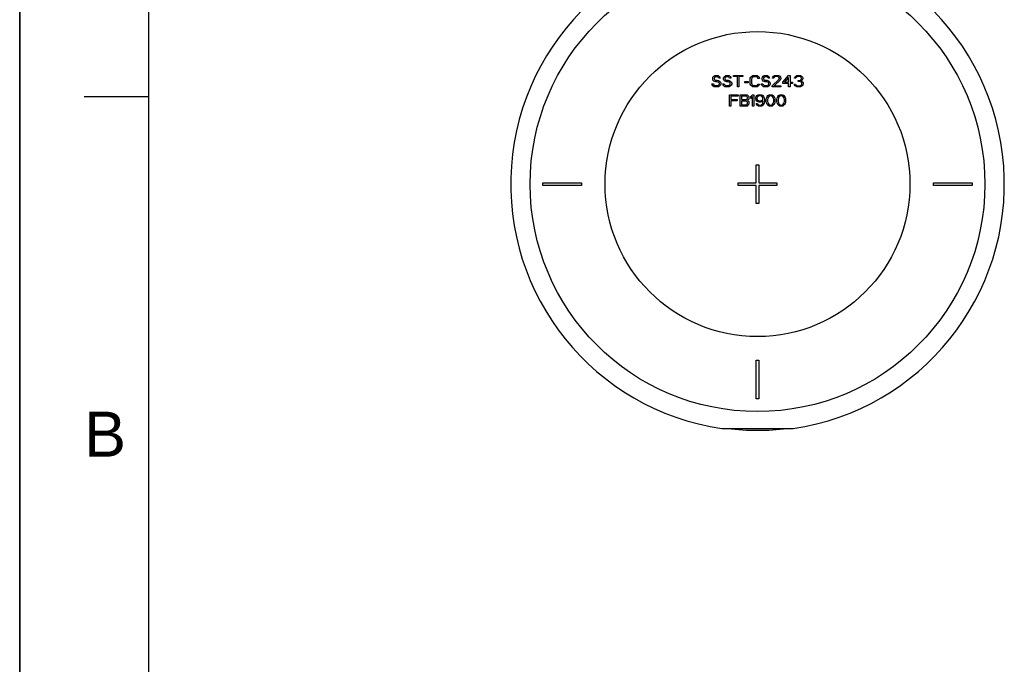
# Model space of a CAD drawing. Header units: millimetres. Extents: x 0 to 297, y 0 to 210.
# Tile 4 of 23: x 0 to 77, y 113 to 163. Entities that reach past the tile are written whole.
import ezdxf

# ---------------------------------------------------------------- set-up
doc = ezdxf.new("R2010")
doc.units = ezdxf.units.MM
doc.header["$LTSCALE"] = 16.335
doc.layers.get('0').update_dxf_attribs({"linetype": 'CONTINUOUS'})
doc.layers.add('AXES_REF', color=7, linetype='CONTINUOUS')
doc.styles.add('TEXTSTYLE_2', font='arial.ttf')

# ---------------------------------------------------------------- blocks, each defined once
blk = doc.blocks.new('MARGEA4_BL0', base_point=(148.514, 105.014))
at = {"color": 7, "linetype": 'Continuous'}
for p, q in [((0.014, 0.014), (0.014, 210.014)), ((0.014, 0.014), (0.014, 210.014)), ((0.014, 210.014), (0.014, 0.014)), ((10.014, 200.014), (10.014, 10.014)), ((5.014, 157.514), (10.014, 157.514))]:
    blk.add_line(p, q, dxfattribs=at)
at = {"color": 5, "linetype": 'Continuous', "style": 'TEXTSTYLE_2', "oblique": 0.00002}
blk.add_text('B', height=3.5, dxfattribs=at).set_placement((5.014, 129.514))

msp = doc.modelspace()

# ---------------------------------------------------------------- linework, layer by layer
at = {"color": 7, "linetype": 'Continuous'}
for p, q in [((0, 0), (0, 210)), ((53.913, 158.945), (53.932, 159.021)), ((53.913, 158.868), (53.913, 158.945)), ((53.932, 158.791), (53.913, 158.868)), ((53.932, 159.021), (54.007, 159.098)), ((54.007, 158.715), (53.932, 158.791)), ((54.007, 159.098), (54.082, 159.136)), ((54.082, 158.677), (54.007, 158.715)), ((54.044, 158.983), (54.026, 158.926)), ((54.026, 158.926), (54.026, 158.887)), ((54.026, 158.887), (54.044, 158.83)), ((54.101, 159.021), (54.044, 158.983)), ((54.044, 158.83), (54.101, 158.791)), ((54.082, 159.136), (54.157, 159.155)), ((54.157, 158.657), (54.082, 158.677)), ((54.157, 159.04), (54.101, 159.021)), ((54.101, 158.791), (54.157, 158.772)), ((54.157, 159.155), (54.251, 159.155)), ((54.269, 159.04), (54.157, 159.04)), ((54.157, 158.772), (54.269, 158.772)), ((54.269, 158.657), (54.157, 158.657)), ((54.251, 159.155), (54.344, 159.136)), ((54.326, 159.021), (54.269, 159.04)), ((54.269, 158.772), (54.363, 158.753)), ((54.344, 158.638), (54.269, 158.657)), ((54.363, 158.983), (54.326, 159.021)), ((54.344, 159.136), (54.419, 159.079)), ((54.401, 158.6), (54.344, 158.638)), ((54.382, 158.945), (54.363, 158.983)), ((54.363, 158.753), (54.438, 158.715)), ((54.494, 158.945), (54.382, 158.945)), ((54.438, 158.543), (54.401, 158.6)), ((54.419, 159.079), (54.476, 159.002)), ((54.438, 158.715), (54.513, 158.638)), ((54.476, 159.002), (54.494, 158.945)), ((54.513, 158.638), (54.551, 158.562)), ((54.757, 158.945), (54.776, 159.021)), ((54.757, 158.868), (54.757, 158.945)), ((54.776, 158.791), (54.757, 158.868)), ((54.776, 159.021), (54.851, 159.098)), ((54.851, 158.715), (54.776, 158.791)), ((54.851, 159.098), (54.926, 159.136)), ((54.926, 158.677), (54.851, 158.715)), ((54.888, 158.983), (54.869, 158.926)), ((54.869, 158.926), (54.869, 158.887)), ((54.869, 158.887), (54.888, 158.83)), ((54.944, 159.021), (54.888, 158.983)), ((54.888, 158.83), (54.944, 158.791)), ((54.926, 159.136), (55.001, 159.155)), ((55.001, 158.657), (54.926, 158.677)), ((55.001, 159.04), (54.944, 159.021)), ((54.944, 158.791), (55.001, 158.772)), ((55.001, 159.155), (55.094, 159.155)), ((55.113, 159.04), (55.001, 159.04)), ((55.001, 158.772), (55.113, 158.772)), ((55.113, 158.657), (55.001, 158.657)), ((55.094, 159.155), (55.188, 159.136)), ((55.169, 159.021), (55.113, 159.04)), ((55.113, 158.772), (55.207, 158.753)), ((55.188, 158.638), (55.113, 158.657)), ((55.207, 158.983), (55.169, 159.021)), ((55.188, 159.136), (55.263, 159.079)), ((55.244, 158.6), (55.188, 158.638)), ((55.226, 158.945), (55.207, 158.983)), ((55.207, 158.753), (55.282, 158.715)), ((55.338, 158.945), (55.226, 158.945)), ((55.282, 158.543), (55.244, 158.6)), ((55.263, 159.079), (55.319, 159.002)), ((55.282, 158.715), (55.357, 158.638)), ((55.319, 159.002), (55.338, 158.945)), ((55.357, 158.638), (55.394, 158.562)), ((55.544, 159.06), (55.544, 159.155)), ((55.544, 159.155), (56.257, 159.155)), ((55.844, 159.06), (55.544, 159.06)), ((55.844, 158.255), (55.844, 159.06)), ((55.957, 159.06), (55.957, 158.255)), ((56.257, 159.06), (55.957, 159.06)), ((56.257, 159.155), (56.257, 159.06)), ((56.407, 158.581), (56.407, 158.677)), ((56.407, 158.677), (56.669, 158.677)), ((56.669, 158.581), (56.407, 158.581)), ((56.669, 158.677), (56.669, 158.581)), ((56.819, 158.849), (56.838, 158.945)), ((56.819, 158.562), (56.819, 158.849)), ((56.838, 158.945), (56.876, 159.021)), ((56.876, 159.021), (56.951, 159.098)), ((56.951, 158.926), (56.932, 158.849)), ((56.932, 158.849), (56.932, 158.562)), ((56.951, 159.098), (57.026, 159.136)), ((56.988, 158.983), (56.951, 158.926)), ((57.044, 159.021), (56.988, 158.983)), ((57.026, 159.136), (57.119, 159.155)), ((57.119, 159.04), (57.044, 159.021)), ((57.119, 159.155), (57.288, 159.155)), ((57.288, 159.04), (57.119, 159.04)), ((57.288, 159.155), (57.382, 159.136)), ((57.363, 159.021), (57.288, 159.04)), ((57.419, 158.983), (57.363, 159.021)), ((57.382, 159.136), (57.457, 159.098)), ((57.438, 158.926), (57.419, 158.983)), ((57.551, 158.926), (57.438, 158.926)), ((57.457, 159.098), (57.532, 159.021)), ((57.532, 159.021), (57.551, 158.926)), ((57.757, 158.945), (57.776, 159.021)), ((57.757, 158.868), (57.757, 158.945)), ((57.776, 158.791), (57.757, 158.868)), ((57.776, 159.021), (57.851, 159.098)), ((57.851, 158.715), (57.776, 158.791)), ((57.851, 159.098), (57.926, 159.136)), ((57.926, 158.677), (57.851, 158.715)), ((57.888, 158.983), (57.869, 158.926)), ((57.869, 158.926), (57.869, 158.887)), ((57.869, 158.887), (57.888, 158.83)), ((57.944, 159.021), (57.888, 158.983)), ((57.888, 158.83), (57.944, 158.791)), ((57.926, 159.136), (58.001, 159.155)), ((58.001, 158.657), (57.926, 158.677)), ((58.001, 159.04), (57.944, 159.021)), ((57.944, 158.791), (58.001, 158.772)), ((58.001, 159.155), (58.094, 159.155)), ((58.113, 159.04), (58.001, 159.04)), ((58.001, 158.772), (58.113, 158.772)), ((58.113, 158.657), (58.001, 158.657)), ((58.094, 159.155), (58.188, 159.136)), ((58.169, 159.021), (58.113, 159.04)), ((58.113, 158.772), (58.207, 158.753)), ((58.188, 158.638), (58.113, 158.657)), ((58.207, 158.983), (58.169, 159.021)), ((58.188, 159.136), (58.263, 159.079)), ((58.244, 158.6), (58.188, 158.638)), ((58.226, 158.945), (58.207, 158.983)), ((58.207, 158.753), (58.282, 158.715)), ((58.338, 158.945), (58.226, 158.945)), ((58.282, 158.543), (58.244, 158.6)), ((58.263, 159.079), (58.319, 159.002)), ((58.282, 158.715), (58.357, 158.638)), ((58.319, 159.002), (58.338, 158.945)), ((58.357, 158.638), (58.394, 158.562)), ((58.544, 158.351), (59.069, 158.83)), ((58.563, 158.945), (58.582, 159.021)), ((58.657, 158.945), (58.563, 158.945)), ((58.582, 159.021), (58.657, 159.098)), ((58.657, 159.098), (58.732, 159.136)), ((58.694, 159.002), (58.657, 158.945)), ((58.751, 159.04), (58.694, 159.002)), ((59.163, 158.772), (58.694, 158.351)), ((58.732, 159.136), (58.863, 159.155)), ((58.844, 159.06), (58.751, 159.04)), ((58.919, 159.06), (58.844, 159.06)), ((58.863, 159.155), (58.938, 159.155)), ((59.013, 159.04), (58.919, 159.06)), ((58.938, 159.155), (59.051, 159.136)), ((59.069, 159.002), (59.013, 159.04)), ((59.051, 159.136), (59.126, 159.098)), ((59.107, 158.945), (59.069, 159.002)), ((59.069, 158.83), (59.107, 158.906)), ((59.107, 158.906), (59.107, 158.945)), ((59.126, 159.098), (59.201, 159.021)), ((59.201, 158.83), (59.163, 158.772)), ((59.201, 159.021), (59.219, 158.945)), ((59.219, 158.906), (59.201, 158.83)), ((59.219, 158.945), (59.219, 158.906)), ((59.369, 158.638), (59.819, 159.155)), ((59.369, 158.523), (59.369, 158.638)), ((59.819, 159.002), (59.501, 158.638)), ((59.501, 158.638), (59.819, 158.638)), ((59.819, 159.155), (59.932, 159.155)), ((59.819, 158.638), (59.819, 159.002)), ((59.932, 159.155), (59.932, 158.638)), ((59.932, 158.638), (60.119, 158.638)), ((60.119, 158.638), (60.119, 158.523)), ((60.288, 158.945), (60.307, 159.021)), ((60.382, 158.945), (60.288, 158.945)), ((60.307, 159.021), (60.382, 159.098)), ((60.382, 159.098), (60.457, 159.136)), ((60.419, 159.002), (60.382, 158.945)), ((60.476, 159.04), (60.419, 159.002)), ((60.457, 159.136), (60.588, 159.155)), ((60.569, 159.06), (60.476, 159.04)), ((60.644, 159.06), (60.569, 159.06)), ((60.569, 158.677), (60.569, 158.753)), ((60.569, 158.753), (60.644, 158.753)), ((60.644, 158.677), (60.569, 158.677)), ((60.588, 159.155), (60.626, 159.155)), ((60.626, 159.155), (60.757, 159.136)), ((60.738, 159.04), (60.644, 159.06)), ((60.644, 158.753), (60.757, 158.791)), ((60.757, 158.657), (60.644, 158.677)), ((60.794, 159.002), (60.738, 159.04)), ((60.757, 159.136), (60.832, 159.098)), ((60.757, 158.791), (60.794, 158.83)), ((60.813, 158.619), (60.757, 158.657)), ((60.832, 158.945), (60.794, 159.002)), ((60.794, 158.83), (60.832, 158.906)), ((60.869, 158.772), (60.794, 158.715)), ((60.794, 158.715), (60.888, 158.677)), ((60.851, 158.543), (60.813, 158.619)), ((60.832, 159.098), (60.907, 159.021)), ((60.832, 158.906), (60.832, 158.945)), ((60.907, 158.83), (60.869, 158.772)), ((60.888, 158.677), (60.926, 158.619)), ((60.907, 159.021), (60.926, 158.945)), ((60.926, 158.906), (60.907, 158.83)), ((60.926, 158.945), (60.926, 158.906)), ((60.926, 158.619), (60.944, 158.543)), ((53.876, 158.428), (53.857, 158.504)), ((53.857, 158.504), (53.969, 158.504)), ((53.932, 158.332), (53.876, 158.428)), ((54.026, 158.274), (53.932, 158.332)), ((53.969, 158.504), (53.988, 158.447)), ((53.988, 158.447), (54.044, 158.389)), ((54.119, 158.255), (54.026, 158.274)), ((54.044, 158.389), (54.119, 158.37)), ((54.119, 158.37), (54.269, 158.37)), ((54.269, 158.255), (54.119, 158.255)), ((54.269, 158.37), (54.344, 158.389)), ((54.363, 158.274), (54.269, 158.255)), ((54.344, 158.389), (54.401, 158.428)), ((54.438, 158.313), (54.363, 158.274)), ((54.401, 158.428), (54.438, 158.485)), ((54.438, 158.485), (54.438, 158.543)), ((54.513, 158.389), (54.438, 158.313)), ((54.551, 158.466), (54.513, 158.389)), ((54.551, 158.562), (54.551, 158.466)), ((54.719, 158.428), (54.701, 158.504)), ((54.701, 158.504), (54.813, 158.504)), ((54.776, 158.332), (54.719, 158.428)), ((54.869, 158.274), (54.776, 158.332)), ((54.813, 158.504), (54.832, 158.447)), ((54.832, 158.447), (54.888, 158.389)), ((54.963, 158.255), (54.869, 158.274)), ((54.888, 158.389), (54.963, 158.37)), ((54.963, 158.37), (55.113, 158.37)), ((55.113, 158.255), (54.963, 158.255)), ((55.113, 158.37), (55.188, 158.389)), ((55.207, 158.274), (55.113, 158.255)), ((55.188, 158.389), (55.244, 158.428)), ((55.282, 158.313), (55.207, 158.274)), ((55.244, 158.428), (55.282, 158.485)), ((55.282, 158.485), (55.282, 158.543)), ((55.357, 158.389), (55.282, 158.313)), ((55.394, 158.466), (55.357, 158.389)), ((55.394, 158.562), (55.394, 158.466)), ((55.957, 158.255), (55.844, 158.255)), ((56.838, 158.466), (56.819, 158.562)), ((56.876, 158.389), (56.838, 158.466)), ((56.951, 158.313), (56.876, 158.389)), ((56.932, 158.562), (56.951, 158.485)), ((56.951, 158.485), (56.988, 158.428)), ((57.026, 158.274), (56.951, 158.313)), ((56.988, 158.428), (57.044, 158.389)), ((57.119, 158.255), (57.026, 158.274)), ((57.044, 158.389), (57.119, 158.37)), ((57.119, 158.37), (57.288, 158.37)), ((57.288, 158.255), (57.119, 158.255)), ((57.288, 158.37), (57.363, 158.389)), ((57.382, 158.274), (57.288, 158.255)), ((57.363, 158.389), (57.419, 158.428)), ((57.457, 158.313), (57.382, 158.274)), ((57.419, 158.428), (57.438, 158.485)), ((57.438, 158.485), (57.551, 158.485)), ((57.532, 158.389), (57.457, 158.313)), ((57.551, 158.485), (57.532, 158.389)), ((57.719, 158.428), (57.701, 158.504)), ((57.701, 158.504), (57.813, 158.504)), ((57.776, 158.332), (57.719, 158.428)), ((57.869, 158.274), (57.776, 158.332)), ((57.813, 158.504), (57.832, 158.447)), ((57.832, 158.447), (57.888, 158.389)), ((57.963, 158.255), (57.869, 158.274)), ((57.888, 158.389), (57.963, 158.37)), ((57.963, 158.37), (58.113, 158.37)), ((58.113, 158.255), (57.963, 158.255)), ((58.113, 158.37), (58.188, 158.389)), ((58.207, 158.274), (58.113, 158.255)), ((58.188, 158.389), (58.244, 158.428)), ((58.282, 158.313), (58.207, 158.274)), ((58.244, 158.428), (58.282, 158.485)), ((58.282, 158.485), (58.282, 158.543)), ((58.357, 158.389), (58.282, 158.313)), ((58.394, 158.466), (58.357, 158.389)), ((58.394, 158.562), (58.394, 158.466)), ((58.544, 158.255), (58.544, 158.351)), ((59.219, 158.255), (58.544, 158.255)), ((58.694, 158.351), (59.219, 158.351)), ((59.219, 158.351), (59.219, 158.255)), ((59.819, 158.523), (59.369, 158.523)), ((59.819, 158.255), (59.819, 158.523)), ((59.932, 158.255), (59.819, 158.255)), ((59.932, 158.523), (59.932, 158.255)), ((60.119, 158.523), (59.932, 158.523)), ((60.269, 158.466), (60.363, 158.466)), ((60.288, 158.408), (60.269, 158.466)), ((60.326, 158.351), (60.288, 158.408)), ((60.382, 158.313), (60.326, 158.351)), ((60.363, 158.466), (60.382, 158.428)), ((60.382, 158.428), (60.419, 158.389)), ((60.457, 158.274), (60.382, 158.313)), ((60.419, 158.389), (60.457, 158.37)), ((60.457, 158.37), (60.551, 158.351)), ((60.532, 158.255), (60.457, 158.274)), ((60.682, 158.255), (60.532, 158.255)), ((60.551, 158.351), (60.663, 158.351)), ((60.663, 158.351), (60.757, 158.37)), ((60.757, 158.274), (60.682, 158.255)), ((60.757, 158.37), (60.794, 158.389)), ((60.832, 158.313), (60.757, 158.274)), ((60.794, 158.389), (60.832, 158.428)), ((60.832, 158.428), (60.851, 158.466)), ((60.888, 158.351), (60.832, 158.313)), ((60.851, 158.466), (60.851, 158.543)), ((60.926, 158.408), (60.888, 158.351)), ((60.944, 158.466), (60.926, 158.408)), ((60.944, 158.543), (60.944, 158.466)), ((55.216, 156.755), (55.216, 157.655)), ((55.216, 157.655), (55.891, 157.655)), ((55.329, 157.54), (55.329, 157.291)), ((55.891, 157.54), (55.329, 157.54)), ((55.329, 157.291), (55.816, 157.291)), ((55.329, 157.177), (55.329, 156.755)), ((55.816, 157.177), (55.329, 157.177)), ((55.816, 157.291), (55.816, 157.177)), ((55.891, 157.655), (55.891, 157.54)), ((56.041, 156.755), (56.041, 157.655)), ((56.041, 157.655), (56.491, 157.655)), ((56.154, 157.54), (56.154, 157.272)), ((56.51, 157.54), (56.154, 157.54)), ((56.154, 157.272), (56.51, 157.272)), ((56.154, 157.157), (56.154, 156.87)), ((56.51, 157.157), (56.154, 157.157)), ((56.491, 157.655), (56.585, 157.636)), ((56.566, 157.521), (56.51, 157.54)), ((56.51, 157.272), (56.566, 157.291)), ((56.566, 157.138), (56.51, 157.157)), ((56.604, 157.483), (56.566, 157.521)), ((56.566, 157.291), (56.604, 157.33)), ((56.604, 157.1), (56.566, 157.138)), ((56.585, 157.636), (56.66, 157.579)), ((56.623, 157.426), (56.604, 157.483)), ((56.604, 157.33), (56.623, 157.387)), ((56.623, 157.043), (56.604, 157.1)), ((56.623, 157.387), (56.623, 157.426)), ((56.66, 157.234), (56.623, 157.215)), ((56.623, 157.215), (56.66, 157.196)), ((56.623, 156.985), (56.623, 157.043)), ((56.66, 157.579), (56.716, 157.502)), ((56.716, 157.311), (56.66, 157.234)), ((56.66, 157.196), (56.716, 157.119)), ((56.716, 157.502), (56.735, 157.445)), ((56.735, 157.368), (56.716, 157.311)), ((56.716, 157.119), (56.735, 157.062)), ((56.735, 157.445), (56.735, 157.368)), ((56.735, 157.062), (56.735, 156.966)), ((56.885, 157.521), (56.998, 157.655)), ((56.885, 157.368), (56.885, 157.521)), ((56.998, 157.502), (56.885, 157.368)), ((56.998, 157.655), (57.11, 157.655)), ((56.998, 156.755), (56.998, 157.502)), ((57.11, 157.655), (57.11, 156.755)), ((57.26, 157.406), (57.298, 157.502)), ((57.26, 157.33), (57.26, 157.406)), ((57.298, 157.234), (57.26, 157.33)), ((57.298, 157.502), (57.354, 157.579)), ((57.354, 157.157), (57.298, 157.234)), ((57.354, 157.579), (57.448, 157.636)), ((57.373, 157.445), (57.354, 157.387)), ((57.354, 157.387), (57.354, 157.349)), ((57.354, 157.349), (57.373, 157.291)), ((57.448, 157.1), (57.354, 157.157)), ((57.41, 157.502), (57.373, 157.445)), ((57.373, 157.291), (57.41, 157.234)), ((57.466, 157.54), (57.41, 157.502)), ((57.41, 157.234), (57.466, 157.196)), ((57.448, 157.636), (57.541, 157.655)), ((57.541, 157.081), (57.448, 157.1)), ((57.523, 157.56), (57.466, 157.54)), ((57.466, 157.196), (57.523, 157.177)), ((57.654, 157.56), (57.523, 157.56)), ((57.523, 157.177), (57.654, 157.177)), ((57.541, 157.655), (57.635, 157.655)), ((57.635, 157.081), (57.541, 157.081)), ((57.635, 157.655), (57.729, 157.636)), ((57.729, 157.1), (57.635, 157.081)), ((57.71, 157.54), (57.654, 157.56)), ((57.654, 157.177), (57.71, 157.196)), ((57.766, 157.502), (57.71, 157.54)), ((57.71, 157.196), (57.766, 157.234)), ((57.729, 157.636), (57.823, 157.579)), ((57.841, 157.177), (57.729, 157.1)), ((57.804, 157.445), (57.766, 157.502)), ((57.766, 157.234), (57.804, 157.291)), ((57.823, 157.387), (57.804, 157.445)), ((57.804, 157.291), (57.823, 157.349)), ((57.823, 157.579), (57.879, 157.502)), ((57.823, 157.349), (57.823, 157.387)), ((57.823, 157.023), (57.841, 157.138)), ((57.841, 157.138), (57.841, 157.177)), ((57.879, 157.502), (57.916, 157.406)), ((57.916, 157.406), (57.935, 157.272)), ((57.935, 157.138), (57.916, 157.004)), ((57.935, 157.272), (57.935, 157.138)), ((58.085, 157.291), (58.104, 157.387)), ((58.085, 157.119), (58.085, 157.291)), ((58.104, 157.023), (58.085, 157.119)), ((58.104, 157.387), (58.123, 157.445)), ((58.123, 157.445), (58.16, 157.521)), ((58.16, 157.521), (58.216, 157.579)), ((58.198, 157.387), (58.179, 157.272)), ((58.179, 157.272), (58.179, 157.138)), ((58.179, 157.138), (58.198, 157.023)), ((58.273, 157.502), (58.198, 157.387)), ((58.216, 157.579), (58.31, 157.636)), ((58.329, 157.54), (58.273, 157.502)), ((58.31, 157.636), (58.423, 157.655)), ((58.423, 157.56), (58.329, 157.54)), ((58.423, 157.655), (58.535, 157.636)), ((58.516, 157.54), (58.423, 157.56)), ((58.573, 157.502), (58.516, 157.54)), ((58.535, 157.636), (58.629, 157.579)), ((58.648, 157.387), (58.573, 157.502)), ((58.629, 157.579), (58.685, 157.521)), ((58.666, 157.272), (58.648, 157.387)), ((58.648, 157.023), (58.666, 157.138)), ((58.666, 157.138), (58.666, 157.272)), ((58.685, 157.521), (58.723, 157.445)), ((58.723, 157.445), (58.741, 157.387)), ((58.741, 157.387), (58.76, 157.291)), ((58.76, 157.119), (58.741, 157.023)), ((58.76, 157.291), (58.76, 157.119)), ((58.91, 157.291), (58.929, 157.387)), ((58.91, 157.119), (58.91, 157.291)), ((58.929, 157.023), (58.91, 157.119)), ((58.929, 157.387), (58.948, 157.445)), ((58.948, 157.445), (58.985, 157.521)), ((58.985, 157.521), (59.041, 157.579)), ((59.023, 157.387), (59.004, 157.272)), ((59.004, 157.272), (59.004, 157.138)), ((59.004, 157.138), (59.023, 157.023)), ((59.098, 157.502), (59.023, 157.387)), ((59.041, 157.579), (59.135, 157.636)), ((59.154, 157.54), (59.098, 157.502)), ((59.135, 157.636), (59.248, 157.655)), ((59.248, 157.56), (59.154, 157.54)), ((59.248, 157.655), (59.36, 157.636)), ((59.341, 157.54), (59.248, 157.56)), ((59.398, 157.502), (59.341, 157.54)), ((59.36, 157.636), (59.454, 157.579)), ((59.473, 157.387), (59.398, 157.502)), ((59.454, 157.579), (59.51, 157.521)), ((59.491, 157.272), (59.473, 157.387)), ((59.473, 157.023), (59.491, 157.138)), ((59.491, 157.138), (59.491, 157.272)), ((59.51, 157.521), (59.548, 157.445)), ((59.548, 157.445), (59.566, 157.387)), ((59.566, 157.387), (59.585, 157.291)), ((59.585, 157.119), (59.566, 157.023)), ((59.585, 157.291), (59.585, 157.119)), ((55.329, 156.755), (55.216, 156.755)), ((56.491, 156.755), (56.041, 156.755)), ((56.154, 156.87), (56.51, 156.87)), ((56.585, 156.774), (56.491, 156.755)), ((56.51, 156.87), (56.566, 156.889)), ((56.566, 156.889), (56.604, 156.928)), ((56.66, 156.832), (56.585, 156.774)), ((56.604, 156.928), (56.623, 156.985)), ((56.716, 156.908), (56.66, 156.832)), ((56.735, 156.966), (56.716, 156.908)), ((57.11, 156.755), (56.998, 156.755)), ((57.298, 156.966), (57.391, 156.966)), ((57.316, 156.908), (57.298, 156.966)), ((57.373, 156.832), (57.316, 156.908)), ((57.466, 156.774), (57.373, 156.832)), ((57.391, 156.966), (57.429, 156.908)), ((57.429, 156.908), (57.485, 156.87)), ((57.56, 156.755), (57.466, 156.774)), ((57.485, 156.87), (57.541, 156.851)), ((57.541, 156.851), (57.654, 156.851)), ((57.635, 156.755), (57.56, 156.755)), ((57.729, 156.774), (57.635, 156.755)), ((57.654, 156.851), (57.71, 156.87)), ((57.71, 156.87), (57.766, 156.908)), ((57.823, 156.832), (57.729, 156.774)), ((57.766, 156.908), (57.804, 156.966)), ((57.804, 156.966), (57.823, 157.023)), ((57.879, 156.908), (57.823, 156.832)), ((57.916, 157.004), (57.879, 156.908)), ((58.123, 156.966), (58.104, 157.023)), ((58.16, 156.889), (58.123, 156.966)), ((58.216, 156.832), (58.16, 156.889)), ((58.198, 157.023), (58.273, 156.908)), ((58.31, 156.774), (58.216, 156.832)), ((58.273, 156.908), (58.329, 156.87)), ((58.423, 156.755), (58.31, 156.774)), ((58.329, 156.87), (58.423, 156.851)), ((58.423, 156.851), (58.516, 156.87)), ((58.535, 156.774), (58.423, 156.755)), ((58.516, 156.87), (58.573, 156.908)), ((58.629, 156.832), (58.535, 156.774)), ((58.573, 156.908), (58.648, 157.023)), ((58.685, 156.889), (58.629, 156.832)), ((58.723, 156.966), (58.685, 156.889)), ((58.741, 157.023), (58.723, 156.966)), ((58.948, 156.966), (58.929, 157.023)), ((58.985, 156.889), (58.948, 156.966)), ((59.041, 156.832), (58.985, 156.889)), ((59.023, 157.023), (59.098, 156.908)), ((59.135, 156.774), (59.041, 156.832)), ((59.098, 156.908), (59.154, 156.87)), ((59.248, 156.755), (59.135, 156.774)), ((59.154, 156.87), (59.248, 156.851)), ((59.248, 156.851), (59.341, 156.87)), ((59.36, 156.774), (59.248, 156.755)), ((59.341, 156.87), (59.398, 156.908)), ((59.454, 156.832), (59.36, 156.774)), ((59.398, 156.908), (59.473, 157.023)), ((59.51, 156.889), (59.454, 156.832)), ((59.548, 156.966), (59.51, 156.889)), ((59.566, 157.023), (59.548, 156.966)), ((57.301, 152.205), (57.501, 152.205)), ((57.301, 150.805), (57.301, 152.205)), ((57.501, 152.205), (57.501, 150.805)), ((40.701, 150.605), (40.701, 150.805)), ((40.701, 150.805), (43.701, 150.805)), ((43.701, 150.605), (40.701, 150.605)), ((43.701, 150.805), (43.701, 150.605)), ((55.901, 150.805), (57.301, 150.805)), ((55.901, 150.605), (55.901, 150.805)), ((57.301, 150.605), (55.901, 150.605)), ((57.301, 149.205), (57.301, 150.605)), ((57.501, 150.805), (58.901, 150.805)), ((58.901, 150.605), (57.501, 150.605)), ((57.501, 150.605), (57.501, 149.205)), ((58.901, 150.805), (58.901, 150.605)), ((71.101, 150.805), (74.101, 150.805)), ((71.101, 150.605), (71.101, 150.805)), ((74.101, 150.605), (71.101, 150.605)), ((74.101, 150.805), (74.101, 150.605)), ((57.501, 149.205), (57.301, 149.205)), ((57.301, 137.005), (57.501, 137.005)), ((57.301, 134.005), (57.301, 137.005)), ((57.501, 137.005), (57.501, 134.005)), ((57.501, 134.005), (57.301, 134.005)), ((54.637, 131.705), (60.165, 131.705))]:
    msp.add_line(p, q, dxfattribs=at)
for radius, start, end in [(19.2, 278.27713, 261.72287), (19.14, 263.06866, 276.93134)]:
    msp.add_arc((57.401, 150.705), radius, start, end, dxfattribs=at)
at = {"layer": 'AXES_REF', "color": 9, "linetype": 'Continuous'}
for radius in [17.689, 11.857]:
    msp.add_circle((57.401, 150.705), radius, dxfattribs=at)

# ---------------------------------------------------------------- block references
at = {"color": 2, "linetype": 'Continuous'}
msp.add_blockref('MARGEA4_BL0', (148.514, 105.014), dxfattribs=at)

doc.saveas('drawing.dxf')
